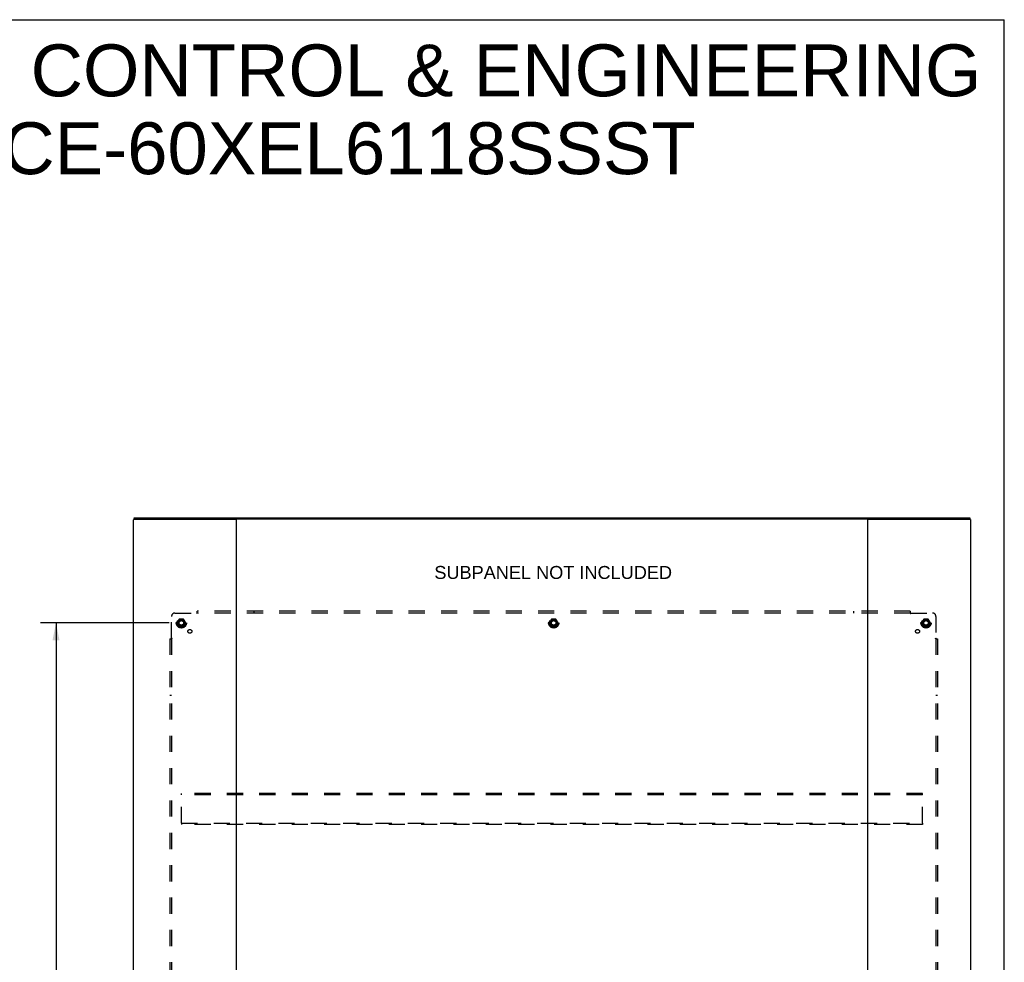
# Model space of a CAD drawing. Header units: inches. Extents: x 0 to 214, y 0 to 139.
# Tile 147 of 147: x 143 to 214, y 70 to 139. Entities that reach past the tile are written whole.
import ezdxf

# ---------------------------------------------------------------- set-up
doc = ezdxf.new("R2010")
doc.units = ezdxf.units.IN
doc.header["$LTSCALE"] = 11.786071
doc.header["$MEASUREMENT"] = 0
doc.linetypes.add('HIDDEN', pattern=[0.2, 0.1, -0.1])
doc.layers.get('0').update_dxf_attribs({"linetype": 'CONTINUOUS'})
for name, color, linetype in [('DEFAULT_2', 8, 'HIDDEN'), ('DIMENSIONS', 7, 'CONTINUOUS'), ('SUBPANEL', 7, 'CONTINUOUS')]:
    doc.layers.add(name, color=color, linetype=linetype)
doc.styles.get("Standard").update_dxf_attribs({"font": 'arial.ttf'})
doc.dimstyles.new('DIMSTYLE_1', dxfattribs={"dimtxt": 0.945407, "dimasz": 1.260542, "dimexe": 0.09, "dimexo": 0.07, "dimgap": 0.0375, "dimtad": 0, "dimtih": 1, "dimtoh": 1, "dimzin": 4, "dimdsep": 46, "dimtxsty": 'Standard', "dimblk": '_FILLED', "dimblk1": '_FILLED', "dimblk2": '_FILLED', "dimcen": 0.09, "dimadec": 3, "dimazin": 1, "dimtfac": 1, "dimtdec": 3, "dimtofl": 0, "dimtmove": 0, "dimatfit": 3, "dimldrblk": '_FILLED', "dimfxl": 0, "dimtolj": 1, "dimtzin": 4, "dimarcsym": 0})

# ---------------------------------------------------------------- blocks, each defined once
blk = doc.blocks.new('_FILLED')
at = {"color": 0, "linetype": 'ByBlock'}
blk.add_solid([(0, 0), (-1, 0.2), (-1, -0.2)], dxfattribs=at)
blk = doc.blocks.new('*D2')
at = {"layer": 'DIMENSIONS', "color": 2, "linetype": 'Continuous'}
for p, q in [((153.459, 94.702), (144.072, 94.702)), ((145.207, 94.702), (145.207, 68.522)), ((145.207, 40.452), (145.207, 66.632)), ((153.459, 40.452), (144.072, 40.452))]:
    blk.add_line(p, q, dxfattribs=at)
at = {"layer": 'DIMENSIONS', "color": 2, "linetype": 'Continuous', "xscale": 1.2605423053, "yscale": 1.2605423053, "zscale": 1.2605423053}
for p, rotation in [((145.207, 94.702), 90), ((145.207, 40.452), 270)]:
    blk.add_blockref('_FILLED', p, dxfattribs=dict(at, rotation=rotation))
at = {"layer": 'DIMENSIONS', "color": 2, "linetype": 'Continuous', "insert": (145.207, 68.05), "char_height": 0.9454, "width": 3.30365, "attachment_point": 2, "line_spacing_factor": 0.9}
blk.add_mtext('54.25', dxfattribs=at)

msp = doc.modelspace()

# ---------------------------------------------------------------- linework, layer by layer
at = {"color": 7, "linetype": 'Continuous'}
for p, q in [((0, 138.66), (214.292, 138.66)), ((214.292, 0), (214.292, 138.66)), ((150.893, 102.341), (150.893, 102.249)), ((150.956, 102.357), (211.727, 102.357)), ((211.789, 102.341), (211.789, 102.249))]:
    msp.add_line(p, q, dxfattribs=at)
at = {"color": 3, "linetype": 'Continuous'}
for p, q in [((150.841, 37.681), (150.841, 102.211)), ((150.923, 102.257), (158.31, 102.257)), ((158.315, 102.257), (158.366, 102.257)), ((158.341, 102.227), (158.341, 37.711)), ((204.311, 102.257), (158.371, 102.257)), ((204.316, 102.257), (204.367, 102.257)), ((204.341, 37.711), (204.341, 102.227)), ((204.372, 102.257), (211.759, 102.257)), ((211.841, 102.211), (211.841, 37.681))]:
    msp.add_line(p, q, dxfattribs=at)
for points in [[(150.893, 102.249), (150.884, 102.246), (150.877, 102.243), (150.869, 102.24), (150.863, 102.237), (150.857, 102.233), (150.852, 102.23), (150.848, 102.226), (150.845, 102.222), (150.843, 102.218), (150.842, 102.215), (150.841, 102.211)], [(150.923, 102.257), (150.912, 102.255), (150.902, 102.252), (150.893, 102.249)], [(211.759, 102.257), (211.77, 102.255), (211.78, 102.252), (211.789, 102.249)], [(211.789, 102.249), (211.798, 102.246), (211.806, 102.243), (211.813, 102.24), (211.819, 102.237), (211.825, 102.233), (211.83, 102.23), (211.834, 102.226), (211.837, 102.222), (211.839, 102.218), (211.841, 102.215), (211.841, 102.211)]]:
    msp.add_lwpolyline(points, dxfattribs=at)
at = {"color": 7, "linetype": 'Continuous'}
for points in [[(150.893, 102.341), (150.893, 102.342), (150.894, 102.344), (150.895, 102.345), (150.896, 102.346), (150.898, 102.347), (150.9, 102.349), (150.902, 102.35), (150.905, 102.351), (150.908, 102.352), (150.911, 102.353), (150.915, 102.353), (150.919, 102.354), (150.923, 102.355), (150.927, 102.356), (150.932, 102.356), (150.936, 102.357), (150.941, 102.357), (150.946, 102.357), (150.951, 102.357), (150.956, 102.357)], [(211.727, 102.357), (211.731, 102.357), (211.736, 102.357), (211.741, 102.357), (211.746, 102.357), (211.75, 102.356), (211.755, 102.356), (211.759, 102.355), (211.763, 102.354), (211.767, 102.353), (211.771, 102.353), (211.774, 102.352), (211.777, 102.351), (211.78, 102.35), (211.782, 102.349), (211.784, 102.347), (211.786, 102.346), (211.787, 102.345), (211.788, 102.344), (211.789, 102.342), (211.789, 102.341)]]:
    msp.add_lwpolyline(points, dxfattribs=at)
at = {"color": 3, "linetype": 'Continuous'}
for centre, radius, start, end in [((158.31, 102.226), 0.031, 0, 90), ((158.371, 102.227), 0.03, 90, 180), ((204.311, 102.227), 0.03, 0, 90), ((204.372, 102.226), 0.031, 90, 180)]:
    msp.add_arc(centre, radius, start, end, dxfattribs=at)
at = {"layer": 'DEFAULT_2', "color": 8, "linetype": 'HIDDEN'}
for p, q in [((154.178, 94.975), (154.024, 94.707)), ((154.024, 94.697), (154.178, 94.43)), ((154.496, 94.98), (154.187, 94.98)), ((154.659, 94.707), (154.504, 94.975)), ((154.504, 94.43), (154.659, 94.697)), ((181.303, 94.975), (181.149, 94.707)), ((181.149, 94.697), (181.303, 94.43)), ((181.621, 94.98), (181.312, 94.98)), ((181.784, 94.707), (181.629, 94.975)), ((181.629, 94.43), (181.784, 94.697)), ((208.428, 94.975), (208.274, 94.707)), ((208.274, 94.697), (208.428, 94.43)), ((208.746, 94.98), (208.437, 94.98)), ((208.909, 94.707), (208.754, 94.975)), ((208.754, 94.43), (208.909, 94.697)), ((154.496, 94.425), (154.187, 94.425)), ((181.621, 94.425), (181.312, 94.425)), ((208.746, 94.425), (208.437, 94.425)), ((154.341, 82.161), (154.341, 82.265)), ((208.341, 82.265), (154.341, 82.265)), ((154.341, 80.119), (154.341, 82.161)), ((208.341, 82.161), (154.341, 82.161)), ((208.341, 82.161), (208.341, 82.265)), ((208.341, 80.119), (208.341, 82.161)), ((154.341, 80.119), (154.341, 80.015)), ((154.341, 80.119), (208.341, 80.119)), ((208.341, 80.015), (154.341, 80.015)), ((208.341, 80.119), (208.341, 80.015))]:
    msp.add_line(p, q, dxfattribs=at)
for centre, radius in [((154.341, 94.702), 0.372), ((154.341, 94.702), 0.356), ((154.341, 94.702), 0.312), ((154.341, 94.702), 0.204), ((154.341, 94.702), 0.188), ((154.341, 94.702), 0.183), ((154.341, 94.702), 0.165), ((181.466, 94.702), 0.372), ((181.466, 94.702), 0.356), ((181.466, 94.702), 0.312), ((181.466, 94.702), 0.204), ((181.466, 94.702), 0.188), ((181.466, 94.702), 0.183), ((181.466, 94.702), 0.165), ((208.591, 94.702), 0.372), ((208.591, 94.702), 0.356), ((208.591, 94.702), 0.312), ((208.591, 94.702), 0.204), ((208.591, 94.702), 0.188), ((208.591, 94.702), 0.183), ((208.591, 94.702), 0.165)]:
    msp.add_circle(centre, radius, dxfattribs=at)
for centre, start, end in [((154.032, 94.702), 150.01268, 209.98829), ((154.187, 94.97), 90.01235, 149.98915), ((154.496, 94.97), 30.01204, 89.98872), ((154.65, 94.702), 330.01268, 29.98829), ((181.157, 94.702), 150.01268, 209.98829), ((181.312, 94.97), 90.01235, 149.98915), ((181.621, 94.97), 30.01204, 89.98872), ((181.775, 94.702), 330.01268, 29.98829), ((208.282, 94.702), 150.01268, 209.98829), ((208.437, 94.97), 90.01235, 149.98915), ((208.746, 94.97), 30.01204, 89.98872), ((208.9, 94.702), 330.01268, 29.98829), ((154.187, 94.435), 210.01204, 269.98872), ((154.496, 94.435), 270.01235, 329.98915), ((181.312, 94.435), 210.01204, 269.98872), ((181.621, 94.435), 270.01235, 329.98915), ((208.437, 94.435), 210.01204, 269.98872), ((208.746, 94.435), 270.01235, 329.98915)]:
    msp.add_arc(centre, 0.01, start, end, dxfattribs=at)
at = {"layer": 'SUBPANEL', "color": 8, "linetype": 'HIDDEN'}
for p, q in [((153.872, 95.421), (155.462, 95.421)), ((155.48, 95.44), (155.474, 95.433)), ((155.497, 95.38), (155.497, 95.546)), ((207.435, 95.546), (155.497, 95.546)), ((207.435, 95.421), (155.497, 95.421)), ((159.622, 95.546), (159.622, 95.421)), ((203.31, 95.546), (203.31, 95.421)), ((207.435, 95.546), (207.435, 95.38)), ((207.47, 95.421), (209.06, 95.421)), ((153.622, 93.581), (153.622, 95.171)), ((209.31, 95.171), (209.31, 93.581)), ((153.497, 93.546), (153.497, 41.608)), ((153.497, 93.546), (153.663, 93.546)), ((153.622, 93.546), (153.622, 41.608)), ((209.269, 93.546), (209.435, 93.546)), ((209.31, 93.546), (209.31, 41.608)), ((209.329, 93.563), (209.322, 93.569)), ((209.435, 93.546), (209.435, 41.608)), ((153.622, 89.421), (153.497, 89.421)), ((209.435, 89.421), (209.31, 89.421))]:
    msp.add_line(p, q, dxfattribs=at)
for points in [[(155.474, 95.433), (155.472, 95.431), (155.47, 95.429), (155.468, 95.428), (155.467, 95.426), (155.465, 95.424), (155.463, 95.422), (155.462, 95.421)], [(155.475, 95.402), (155.472, 95.406), (155.471, 95.408), (155.469, 95.411), (155.468, 95.413), (155.466, 95.415), (155.465, 95.417), (155.463, 95.419), (155.462, 95.421)], [(155.497, 95.459), (155.496, 95.457), (155.494, 95.455), (155.493, 95.453), (155.491, 95.451), (155.489, 95.449), (155.488, 95.447), (155.486, 95.446), (155.485, 95.444), (155.483, 95.443), (155.482, 95.441), (155.48, 95.44)], [(207.435, 95.459), (207.436, 95.457), (207.438, 95.455), (207.44, 95.453), (207.441, 95.451), (207.443, 95.449), (207.444, 95.447), (207.446, 95.446), (207.447, 95.444), (207.449, 95.443), (207.45, 95.441), (207.452, 95.44)], [(207.435, 95.38), (207.437, 95.381), (207.438, 95.381), (207.44, 95.382), (207.442, 95.383), (207.443, 95.384), (207.445, 95.385), (207.446, 95.387), (207.448, 95.388), (207.449, 95.39), (207.451, 95.392), (207.452, 95.393), (207.453, 95.395), (207.455, 95.397), (207.456, 95.399), (207.457, 95.402), (207.46, 95.406)], [(207.452, 95.44), (207.458, 95.433), (207.46, 95.431), (207.462, 95.429), (207.464, 95.428), (207.466, 95.426), (207.467, 95.424), (207.469, 95.422), (207.47, 95.421)], [(207.46, 95.406), (207.461, 95.408), (207.463, 95.411), (207.464, 95.413), (207.466, 95.415), (207.467, 95.417), (207.469, 95.419), (207.47, 95.421)], [(155.497, 95.38), (155.496, 95.381), (155.494, 95.381), (155.492, 95.382), (155.491, 95.383), (155.489, 95.384), (155.487, 95.385), (155.486, 95.387), (155.484, 95.388), (155.483, 95.39), (155.482, 95.392), (155.48, 95.393), (155.479, 95.395), (155.478, 95.397), (155.476, 95.399), (155.475, 95.402)], [(153.584, 93.546), (153.586, 93.547), (153.588, 93.549), (153.59, 93.551), (153.592, 93.552), (153.594, 93.554), (153.596, 93.555), (153.597, 93.557), (153.599, 93.558), (153.601, 93.56), (153.602, 93.561), (153.604, 93.563)], [(153.604, 93.563), (153.61, 93.569), (153.612, 93.571), (153.614, 93.573), (153.616, 93.575), (153.617, 93.577), (153.619, 93.578), (153.621, 93.58), (153.622, 93.581)], [(153.637, 93.571), (153.635, 93.572), (153.632, 93.574), (153.63, 93.575), (153.628, 93.577), (153.626, 93.578), (153.624, 93.58), (153.622, 93.581)], [(153.663, 93.546), (153.663, 93.548), (153.662, 93.549), (153.661, 93.551), (153.66, 93.553), (153.659, 93.554), (153.658, 93.556), (153.656, 93.557), (153.655, 93.559), (153.653, 93.56), (153.652, 93.562), (153.65, 93.563), (153.648, 93.564), (153.646, 93.566), (153.644, 93.567), (153.642, 93.568), (153.637, 93.571)], [(209.269, 93.546), (209.27, 93.548), (209.27, 93.549), (209.271, 93.551), (209.272, 93.553), (209.273, 93.554), (209.274, 93.556), (209.276, 93.557), (209.277, 93.559), (209.279, 93.56), (209.281, 93.562), (209.282, 93.563), (209.284, 93.564), (209.286, 93.566), (209.288, 93.567), (209.29, 93.568)], [(209.29, 93.568), (209.295, 93.571), (209.297, 93.572), (209.3, 93.574), (209.302, 93.575), (209.304, 93.577), (209.306, 93.578), (209.308, 93.58), (209.31, 93.581)], [(209.322, 93.569), (209.32, 93.571), (209.318, 93.573), (209.316, 93.575), (209.315, 93.577), (209.313, 93.578), (209.311, 93.58), (209.31, 93.581)], [(209.348, 93.546), (209.346, 93.547), (209.344, 93.549), (209.342, 93.551), (209.34, 93.552), (209.338, 93.554), (209.336, 93.555), (209.335, 93.557), (209.333, 93.558), (209.332, 93.56), (209.33, 93.561), (209.329, 93.563)]]:
    msp.add_lwpolyline(points, dxfattribs=at)
for centre, radius in [((154.341, 94.702), 0.25), ((181.466, 94.702), 0.25), ((208.591, 94.702), 0.25), ((154.96, 94.083), 0.141), ((207.972, 94.083), 0.141)]:
    msp.add_circle(centre, radius, dxfattribs=at)
for centre, start, end in [((153.872, 95.171), 90, 180), ((209.06, 95.171), 0, 90)]:
    msp.add_arc(centre, 0.25, start, end, dxfattribs=at)

# ---------------------------------------------------------------- texts
at = {"layer": 'DIMENSIONS', "color": 2, "linetype": 'Continuous', "attachment_point": 2, "line_spacing_factor": 0.9}
for s, insert, char_height, width in [('SAGINAW CONTROL & ENGINEERING\\PSCE-60XEL6118SSST', (164.783, 136.857), 3.78163, 95.51068), ('SUBPANEL NOT INCLUDED', (181.428, 98.85), 0.94541, 17.28794)]:
    msp.add_mtext(s, dxfattribs=dict(at, insert=insert, char_height=char_height, width=width))

# ---------------------------------------------------------------- dimensions: what is measured, and where the dimension line sits
at = {"layer": 'DIMENSIONS', "color": 2, "linetype": 'Continuous'}
dim = msp.add_linear_dim(base=(145.207, 40.452), p1=(153.529, 94.702), p2=(153.529, 40.452), angle=270, dimstyle='DIMSTYLE_1', dxfattribs=at)
dim.commit()
dim.dimension.update_dxf_attribs({"geometry": '*D2', "text_midpoint": (145.206, 67.572), "dimtype": 160})

doc.saveas('drawing.dxf')
